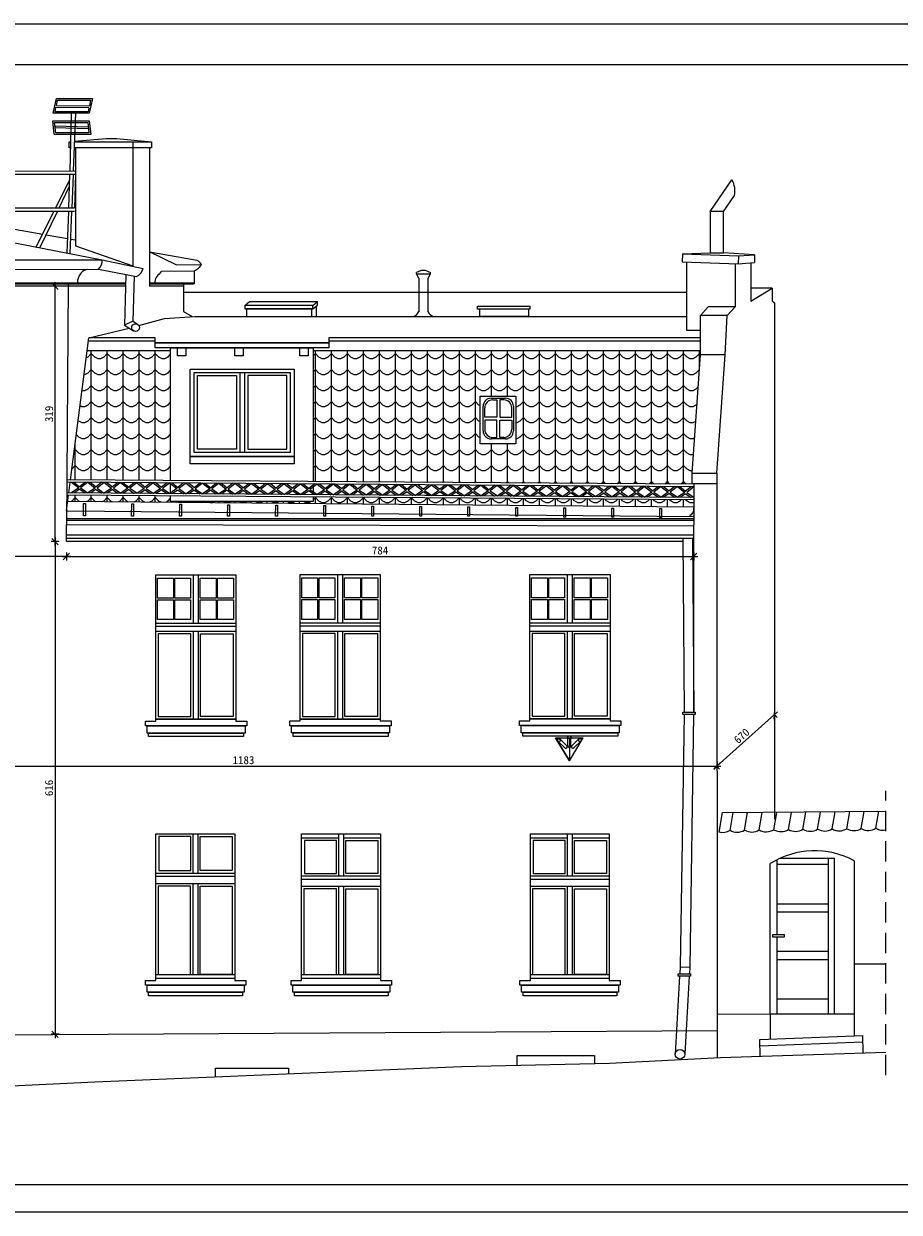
# Model space of a CAD drawing. Header units: centimetres. Extents: x 19919 to 52375, y -323506 to -159557.
# Tile 6 of 11: x 43393 to 44487, y -161042 to -159557. Entities that reach past the tile are written whole.
import ezdxf

# ---------------------------------------------------------------- set-up
doc = ezdxf.new("R2010")
doc.units = ezdxf.units.CM
doc.header["$PDMODE"] = 2
doc.linetypes.add('DASHEDX2', pattern=[38.1, 25.4, -12.7])
doc.layers.get('Defpoints').update_dxf_attribs({"lineweight": 9})
doc.layers.add('NIEWIDOCZNA', color=1, linetype='Continuous', lineweight=0, plot=False)
doc.styles.add('GENERATED_STYLE_1', font='msgothic.ttc')
doc.dimstyles.new('1 - 50   (cm)', dxfattribs={"dimscale": 5, "dimtxt": 2, "dimasz": 1.6, "dimexe": 1, "dimexo": 1, "dimgap": 0.5, "dimtad": 1, "dimdec": 0, "dimzin": 12, "dimdsep": 46, "dimtxsty": 'GENERATED_STYLE_1', "dimblk1": 'OBLIQUE', "dimblk2": 'OBLIQUE', "dimsah": 1, "dimcen": 0, "dimdle": 1, "dimclrd": 256, "dimclre": 256, "dimclrt": 4, "dimazin": 0, "dimtfac": 0.75, "dimtdec": 0, "dimtix": 1, "dimtmove": 1, "dimatfit": 3, "dimldrblk": 'OBLIQUE', "dimfxl": 0, "dimtvp": 0.75, "dimtolj": 1, "dimtzin": 0, "dimarcsym": 0})
pattern_1 = [(360, (204845.79, -163755.307), (20, 20), [4, -16]), (45, (204853.789, -163753.307), (4e-15, 20), [5.6568542, -22.627417]), (90, (204857.79, -163749.307), (-20, 20), [20]), (135, (204861.789, -163753.307), (-20, 2e-14), [5.6568542, -22.627417]), (26.565051, (204849.789, -163755.307), (20, 2e-08), [4.472, -40.2493595]), (333.434949, (204861.789, -163753.307), (20, -2e-08), [4.472, -40.2493595])]

# ---------------------------------------------------------------- blocks, each defined once
blk = doc.blocks.new('_OBLIQUE')
at = {"color": 0, "linetype": 'ByBlock'}
blk.add_line((-0.5, -0.5), (0.5, 0.5), dxfattribs=at)
blk = doc.blocks.new('*D15208')
at = {"lineweight": -2}
for p, q in [((43076.4, -160479.9), (43076.4, -160489.9)), ((44259.6, -160479.9), (44259.6, -160489.9)), ((43071.4, -160484.9), (44264.6, -160484.9))]:
    blk.add_line(p, q, dxfattribs=at)
at = {"layer": 'Defpoints', "color": 0}
for p in [(43076.4, -160455.9), (44259.6, -160464.1), (44259.6, -160484.9)]:
    blk.add_point(p, dxfattribs=at)
at = {"linetype": 'ByBlock', "lineweight": -2, "xscale": 8, "yscale": 8, "zscale": 8, "rotation": 180}
blk.add_blockref('_OBLIQUE', (43076.4, -160484.9), dxfattribs=at)
at = {"linetype": 'ByBlock', "lineweight": -2, "xscale": 8, "yscale": 8, "zscale": 8}
blk.add_blockref('_OBLIQUE', (44259.6, -160484.9), dxfattribs=at)
at = {"color": 4, "lineweight": 0, "insert": (43668, -160477.4), "char_height": 10, "attachment_point": 5, "style": 'GENERATED_STYLE_1'}
blk.add_mtext('\\A1;1183', dxfattribs=at)
blk = doc.blocks.new('*D15210')
at = {"lineweight": -2}
for p, q in [((43432.6, -160199.2), (43432.6, -160824.9)), ((43437.6, -160204.2), (43427.6, -160204.2)), ((43437.6, -160819.9), (43427.6, -160819.9))]:
    blk.add_line(p, q, dxfattribs=at)
at = {"layer": 'Defpoints', "color": 0}
for p in [(43446.7, -160204.2), (43432.6, -160819.9), (43446.9, -160819.9)]:
    blk.add_point(p, dxfattribs=at)
at = {"linetype": 'ByBlock', "lineweight": -2, "xscale": 8, "yscale": 8, "zscale": 8}
for p, rotation in [((43432.6, -160204.2), 90), ((43432.6, -160819.9), 270)]:
    blk.add_blockref('_OBLIQUE', p, dxfattribs=dict(at, rotation=rotation))
at = {"color": 4, "lineweight": 0, "insert": (43425.1, -160512.1), "char_height": 10, "attachment_point": 5, "rotation": 90, "style": 'GENERATED_STYLE_1'}
blk.add_mtext('\\A1;616', dxfattribs=at)
blk = doc.blocks.new('*D15212')
at = {"lineweight": -2}
for p, q in [((43437.6, -159885.3), (43427.6, -159885.3)), ((43432.6, -160209.2), (43432.6, -159880.3)), ((43437.6, -160204.2), (43427.6, -160204.2))]:
    blk.add_line(p, q, dxfattribs=at)
at = {"layer": 'Defpoints', "color": 0}
for p in [(43432.6, -159885.3), (43448.9, -159885.3), (43446.7, -160204.2)]:
    blk.add_point(p, dxfattribs=at)
at = {"linetype": 'ByBlock', "lineweight": -2, "xscale": 8, "yscale": 8, "zscale": 8}
for p, rotation in [((43432.6, -159885.3), 90), ((43432.6, -160204.2), 270)]:
    blk.add_blockref('_OBLIQUE', p, dxfattribs=dict(at, rotation=rotation))
at = {"color": 4, "lineweight": 0, "insert": (43425.1, -160044.7), "char_height": 10, "attachment_point": 5, "rotation": 90, "style": 'GENERATED_STYLE_1'}
blk.add_mtext('\\A1;319', dxfattribs=at)
blk = doc.blocks.new('*D15213')
at = {"lineweight": -2}
for p, q in [((43441.7, -160222.9), (44235.7, -160222.9)), ((43446.7, -160217.9), (43446.7, -160227.9)), ((44230.7, -160217.9), (44230.7, -160227.9))]:
    blk.add_line(p, q, dxfattribs=at)
at = {"layer": 'Defpoints', "color": 0}
for p in [(43446.7, -160204.2), (44230.7, -160204.2), (44230.7, -160222.9)]:
    blk.add_point(p, dxfattribs=at)
at = {"linetype": 'ByBlock', "lineweight": -2, "xscale": 8, "yscale": 8, "zscale": 8, "rotation": 180}
blk.add_blockref('_OBLIQUE', (43446.7, -160222.9), dxfattribs=at)
at = {"linetype": 'ByBlock', "lineweight": -2, "xscale": 8, "yscale": 8, "zscale": 8}
blk.add_blockref('_OBLIQUE', (44230.7, -160222.9), dxfattribs=at)
at = {"color": 4, "lineweight": 0, "insert": (43838.7, -160215.4), "char_height": 10, "attachment_point": 5, "style": 'GENERATED_STYLE_1'}
blk.add_mtext('\\A1;784', dxfattribs=at)
blk = doc.blocks.new('*D15214')
at = {"lineweight": -2}
for p, q in [((43451.7, -160222.9), (43071.4, -160222.9)), ((43076.4, -160222.9), (43076.4, -160227.9)), ((43446.7, -160222.9), (43446.7, -160227.9))]:
    blk.add_line(p, q, dxfattribs=at)
at = {"layer": 'Defpoints', "color": 0}
for p in [(43076.4, -160217.9), (43076.4, -160222.9), (43446.7, -160217.9)]:
    blk.add_point(p, dxfattribs=at)
at = {"linetype": 'ByBlock', "lineweight": -2, "xscale": 8, "yscale": 8, "zscale": 8, "rotation": 180}
blk.add_blockref('_OBLIQUE', (43076.4, -160222.9), dxfattribs=at)
at = {"linetype": 'ByBlock', "lineweight": -2, "xscale": 8, "yscale": 8, "zscale": 8}
blk.add_blockref('_OBLIQUE', (43446.7, -160222.9), dxfattribs=at)
at = {"color": 4, "lineweight": 0, "insert": (43261.6, -160215.4), "char_height": 10, "attachment_point": 5, "style": 'GENERATED_STYLE_1'}
blk.add_mtext('\\A1;370', dxfattribs=at)
blk = doc.blocks.new('*D15215')
at = {"lineweight": -2}
for p, q in [((44255.9, -160488.2), (44335.2, -160417.1)), ((44331.5, -160420.5), (44334.9, -160424.2)), ((44259.6, -160484.9), (44263, -160488.6))]:
    blk.add_line(p, q, dxfattribs=at)
at = {"layer": 'Defpoints', "color": 0}
for p in [(44331.5, -160420.4), (44331.5, -160420.5), (44259.6, -160484.9)]:
    blk.add_point(p, dxfattribs=at)
at = {"linetype": 'ByBlock', "lineweight": -2, "xscale": 8, "yscale": 8, "zscale": 8}
for p, rotation in [((44331.5, -160420.5), 41.87433000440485), ((44259.6, -160484.9), 221.8743300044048)]:
    blk.add_blockref('_OBLIQUE', p, dxfattribs=dict(at, rotation=rotation))
at = {"color": 4, "lineweight": 0, "insert": (44290.6, -160447.1), "char_height": 10, "attachment_point": 5, "rotation": 41.8743, "style": 'GENERATED_STYLE_1'}
blk.add_mtext('\\A1;670', dxfattribs=at)

msp = doc.modelspace()

# ---------------------------------------------------------------- hatches: boundary and pattern name
at = {"lineweight": 0}
h = msp.add_hatch(dxfattribs=at)
h.set_pattern_fill('scallop1', color=256, scale=20, angle=360, pattern_type=2)
h.set_pattern_definition(pattern_1)
h.paths.add_polyline_path([(44008.5, -160022.4), (44008.5, -160082.3), (43963.8, -160082.3), (43963.8, -160022.4)])
h.paths.add_polyline_path([(43755, -159966), (44239.2, -159966), (44239.2, -159971.1), (44228.5, -160118.7), (44228.5, -160131.9), (44228.6, -160132.6), (43755, -160129.2)])
h.paths.add_polyline_path([(43577, -160127.9), (43577, -159966), (43472.6, -159966), (43451.8, -160126.9)])
h.paths.add_polyline_path([(43577, -160127.9), (43577, -159966), (43472.6, -159966), (43451.8, -160126.9)])
h.paths.add_polyline_path([(43577, -160127.9), (43577, -159966), (43472.6, -159966), (43451.8, -160126.9)])
h = msp.add_hatch(dxfattribs=at)
h.set_pattern_fill('scallop1', color=256, scale=20, angle=360, pattern_type=2)
h.set_pattern_definition(pattern_1)
h.paths.add_polyline_path([(44230.7, -160152.1), (43755, -160148.6), (43755, -160154.3), (43577, -160154.3), (43577, -160147.3), (43449.3, -160146.4), (43448.3, -160153.7), (44230.7, -160160.7)])

# ---------------------------------------------------------------- linework, layer by layer
for p, q in [((43433.7, -159661.5), (43474.9, -159662)), ((43434.4, -159659.4), (43475.4, -159659.8)), ((43432.4, -159686.8), (43474, -159688.2)), ((43432.5, -159684.8), (43474.1, -159686.2)), ((43450.2, -159704.6), (43451.9, -159704.4)), ((43457, -159703.9), (43496.5, -159700.5)), ((43496.5, -159700.5), (43509.6, -159700.6)), ((43509.6, -159700.6), (43553, -159704.7)), ((43530.1, -159712.1), (43530.1, -159704.6)), ((43458.5, -159835.1), (43458.5, -159712.1)), ((43530, -159860.2), (43530.1, -159712.1)), ((43550.4, -159712.4), (43550.4, -159885.3)), ((43433.4, -159787.2), (43450.5, -159752.8)), ((44251, -159791.9), (44278.3, -159752.1)), ((43437.6, -159787.2), (43450.2, -159760.9)), ((44267.9, -159791.9), (44281.5, -159772)), ((43409.1, -159836.2), (43431.2, -159791.7)), ((43413.6, -159837.1), (43435.4, -159791.7)), ((43252.7, -159806.1), (43491.3, -159852)), ((43331.8, -159805.1), (43417.1, -159820.1)), ((43421.4, -159820.9), (43448, -159825.6)), ((43452.3, -159826.3), (43458, -159827.3)), ((43530, -159860.2), (43458.5, -159835.1)), ((43583.8, -159858.5), (43550.4, -159842)), ((43550.4, -159842), (43610.1, -159852.8)), ((44216.4, -159844.9), (44216.1, -159854.8)), ((44216.4, -159844.9), (44251, -159843.5)), ((44216.4, -159844.9), (44286.4, -159847.3)), ((44306.5, -159845.8), (44267.9, -159843.5)), ((42913.2, -159852), (43491.3, -159852)), ((43491.3, -159852), (43542.7, -159862.9)), ((43583.8, -159858.5), (43615.6, -159858)), ((44216.1, -159854.8), (44286.1, -159857.2)), ((44222.1, -159940.4), (44222.1, -159855)), ((44282.2, -159857), (44282.2, -159911.1)), ((44286.4, -159847.3), (44286.1, -159857.2)), ((44286.1, -159857.2), (44306.7, -159855.6)), ((44286.4, -159847.3), (44306.5, -159845.8)), ((44301.9, -159856), (44301.9, -159903.8)), ((44306.5, -159845.8), (44306.7, -159855.6)), ((42918.6, -159865.6), (43486.7, -159864)), ((43486.7, -159864), (43534.4, -159873.1)), ((43521.1, -159870.6), (43519.2, -159933.8)), ((43531.6, -159872.6), (43529.6, -159928.8)), ((43564.1, -159868.8), (43565.7, -159866.9)), ((43606.6, -159866.2), (43565.7, -159866.9)), ((43606.6, -159881.7), (43606.6, -159866.1)), ((43891.1, -159865.2), (43884.4, -159867.9)), ((43884.4, -159869.8), (43884.4, -159867.9)), ((43884.4, -159869.8), (43901.9, -159869.8)), ((43887.1, -159875.3), (43884.4, -159869.8)), ((43891.1, -159865.2), (43895.2, -159865.2)), ((43895.2, -159865.2), (43901.9, -159867.9)), ((43898.6, -159875.3), (43901.9, -159869.8)), ((43901.9, -159869.8), (43901.9, -159867.9)), ((42940.8, -159881.1), (43502.6, -159881.1)), ((43520.7, -159882.7), (42951.6, -159882.7)), ((43520.6, -159885.3), (42955.9, -159885.3)), ((43448.9, -159882.7), (43446.7, -160183.3)), ((43457.7, -159882.7), (43457.7, -159881.1)), ((43457.7, -159881.1), (43461.2, -159881.1)), ((43461.2, -159881.1), (43461.2, -159876.7)), ((43461.2, -159881.1), (43461.2, -159876.7)), ((43502.6, -159881.1), (43520.8, -159881.1)), ((43550.4, -159881.1), (43606.6, -159881.1)), ((43603.7, -159882.7), (43550.4, -159882.7)), ((43593, -159885.3), (43550.4, -159885.3)), ((43593, -159882.7), (43593, -159916.8)), ((43603.7, -159882.7), (43606.6, -159881.7)), ((44301.9, -159903.8), (44328.5, -159887.7)), ((44328.5, -159887.7), (44301.9, -159887.7)), ((44328.5, -159887.7), (44328.5, -159903.6)), ((44222.1, -159893), (43593, -159893)), ((43669.7, -159909.1), (43675.7, -159904.3)), ((43675.7, -159904.3), (43760.5, -159904.3)), ((43754.6, -159909.1), (43760.5, -159904.3)), ((43760.5, -159908.8), (43760.5, -159904.3)), ((44328.5, -159903.6), (44331.5, -159906)), ((43593, -159916.8), (43603.7, -159922.9)), ((43754.6, -159909.1), (43669.7, -159909.1)), ((43669.7, -159909.1), (43669.7, -159913.6)), ((43669.7, -159913.6), (43754.6, -159913.6)), ((43753.6, -159913.6), (43671.9, -159913.6)), ((43671.9, -159913.6), (43671.9, -159922.9)), ((43753.6, -159922.9), (43753.6, -159913.6)), ((43754.6, -159913.6), (43760.5, -159908.8)), ((43754.6, -159913.6), (43754.6, -159909.1)), ((43759.4, -159922.9), (43759.4, -159909.7)), ((44239.2, -159921.7), (44248.6, -159911)), ((44282.2, -159911.1), (44248.6, -159911)), ((44272.4, -159921.7), (44282.2, -159911.1)), ((44331.5, -159906), (44331.5, -160551.2)), ((43529.6, -159928.8), (43519.2, -159933.8)), ((43519.2, -159933.8), (43530.6, -159940.9)), ((43529.6, -159928.8), (43535.4, -159932.6)), ((43537.1, -159934.2), (43569.3, -159925.3)), ((43569.3, -159925.3), (43607.4, -159922.9)), ((43607.4, -159922.9), (44222.1, -159922.9)), ((43671.9, -159922.9), (43753.6, -159922.9)), ((44272.4, -159921.7), (44239.2, -159921.7)), ((44239.2, -159971.1), (44239.2, -159921.7)), ((44269.9, -159971.1), (44272.4, -159921.7)), ((43474.8, -159949.7), (43525.1, -159937.5)), ((44239.2, -159940.4), (44222.1, -159940.4)), ((43451.8, -160126.9), (43474.8, -159949.7)), ((43557.6, -159953.7), (43474.2, -159953.7)), ((43557.6, -159949.7), (43474.8, -159949.7)), ((43557.6, -159962.1), (43557.6, -159949.7)), ((43774.8, -159955.8), (43557.6, -159955.8)), ((43557.6, -159955.8), (43774.8, -159955.8)), ((43774.8, -159962.1), (43557.6, -159962.1)), ((44239.2, -159949.7), (43774.8, -159949.7)), ((43774.8, -159949.7), (43774.8, -159962.1)), ((44239.2, -159953.7), (43774.8, -159953.7)), ((43577, -159966), (43472.6, -159966)), ((44239.2, -159966), (43755, -159966)), ((44228.5, -160118.7), (44239.2, -159971.1)), ((44269.9, -159971.1), (44239.2, -159971.1)), ((44259.6, -160118.7), (44269.9, -159971.1)), ((43663.3, -159992.8), (43663.3, -160092.8)), ((43669.3, -159992.8), (43669.3, -160092.8)), ((43967.4, -160066), (43967.4, -160035.2)), ((43969.4, -160048.6), (43969.4, -160037.2)), ((43977.4, -160025.2), (43995.3, -160025.2)), ((43979.4, -160027.2), (43984.4, -160027.2)), ((43984.4, -160027.2), (43984.4, -160048.6)), ((43993.3, -160027.2), (43988.4, -160027.2)), ((43988.4, -160027.2), (43988.4, -160048.6)), ((44003.3, -160048.6), (44003.3, -160037.2)), ((44005.3, -160035.2), (44005.3, -160066)), ((43984.4, -160048.6), (43969.4, -160048.6)), ((43984.4, -160052.6), (43969.4, -160052.6)), ((43969.4, -160052.6), (43969.4, -160064)), ((43984.4, -160074), (43984.4, -160052.6)), ((43988.4, -160048.6), (44003.3, -160048.6)), ((43988.4, -160074), (43988.4, -160052.6)), ((43988.4, -160052.6), (44003.3, -160052.6)), ((44003.3, -160052.6), (44003.3, -160064)), ((43995.3, -160076), (43977.4, -160076)), ((43979.4, -160074), (43984.4, -160074)), ((43993.3, -160074), (43988.4, -160074)), ((44230.7, -160132.7), (43447.1, -160126.9)), ((44230.7, -160135.7), (43447, -160129.9)), ((43449.7, -160143.3), (43451.4, -160129.9)), ((43453, -160130.1), (43462.1, -160137.2)), ((43462.1, -160137.2), (43453.2, -160143.3)), ((43456, -160129.9), (43463.3, -160135.7)), ((43463.2, -160138.9), (43456.7, -160143.4)), ((43470.4, -160130), (43463.3, -160135.7)), ((43463.4, -160138.9), (43470.1, -160143.5)), ((43473.4, -160130.2), (43464.5, -160137.2)), ((43464.5, -160137.2), (43473.6, -160143.5)), ((43473.4, -160130.2), (43482.6, -160137.4)), ((43482.6, -160137.4), (43473.7, -160143.5)), ((43476.5, -160130.1), (43483.8, -160135.8)), ((43483.7, -160139), (43477.2, -160143.5)), ((43490.9, -160130.2), (43483.8, -160135.8)), ((43483.9, -160139), (43490.6, -160143.7)), ((43493.9, -160130.4), (43485, -160137.4)), ((43485, -160137.4), (43494.1, -160143.6)), ((43493.7, -160130.2), (43503, -160137.5)), ((43503, -160137.5), (43493.9, -160143.8)), ((43497, -160130.2), (43504.3, -160136)), ((43504.2, -160139.2), (43497.4, -160143.8)), ((43511.4, -160130.3), (43504.3, -160136)), ((43504.4, -160139.2), (43511.1, -160143.8)), ((43514.4, -160130.5), (43505.5, -160137.5)), ((43505.5, -160137.5), (43514.6, -160143.8)), ((43514.4, -160130.5), (43523.5, -160137.7)), ((43523.5, -160137.7), (43514.6, -160143.8)), ((43517.4, -160130.4), (43524.7, -160136.1)), ((43524.6, -160139.3), (43518.1, -160143.8)), ((43531.9, -160130.5), (43524.7, -160136.1)), ((43524.8, -160139.3), (43531.6, -160144)), ((43534.9, -160130.7), (43526, -160137.7)), ((43526, -160137.7), (43535.1, -160143.9)), ((43534.8, -160130.7), (43543.9, -160137.8)), ((43543.9, -160137.8), (43535.1, -160143.9)), ((43537.9, -160130.5), (43545.2, -160136.3)), ((43545.1, -160139.5), (43538.5, -160144)), ((43552.3, -160130.6), (43545.2, -160136.3)), ((43545.3, -160139.5), (43552, -160144.1)), ((43555.3, -160130.8), (43546.4, -160137.8)), ((43546.4, -160137.8), (43555.5, -160144.1)), ((43555.3, -160130.8), (43564.4, -160138)), ((43564.4, -160138), (43555.5, -160144.1)), ((43558.4, -160130.7), (43565.6, -160136.4)), ((43565.5, -160139.6), (43559, -160144.1)), ((43572.8, -160130.8), (43565.6, -160136.4)), ((43565.7, -160139.6), (43572.5, -160144.3)), ((43575.8, -160131), (43566.9, -160138)), ((43566.9, -160138), (43576, -160144.2)), ((43575.6, -160130.8), (43584.9, -160138.1)), ((43584.9, -160138.1), (43576, -160144.2)), ((43578.8, -160130.8), (43586.1, -160136.6)), ((43586, -160139.8), (43579.5, -160144.3)), ((43593.2, -160130.9), (43586.1, -160136.6)), ((43586.2, -160139.8), (43593, -160144.4)), ((43596.3, -160131.1), (43587.3, -160138.1)), ((43587.3, -160138.1), (43596.5, -160144.4)), ((43596.2, -160131.1), (43605.3, -160138.3)), ((43605.3, -160138.3), (43596.5, -160144.4)), ((43599.3, -160131), (43606.6, -160136.7)), ((43606.5, -160139.9), (43599.9, -160144.4)), ((43613.7, -160131.1), (43606.6, -160136.7)), ((43606.7, -160139.9), (43613.4, -160144.6)), ((43616.7, -160131.3), (43607.8, -160138.3)), ((43607.8, -160138.3), (43616.9, -160144.5)), ((43616.7, -160131.3), (43625.8, -160138.4)), ((43625.8, -160138.4), (43616.9, -160144.5)), ((43619.8, -160131.1), (43627, -160136.9)), ((43626.9, -160140.1), (43620.4, -160144.6)), ((43634.2, -160131.2), (43627, -160136.9)), ((43627.1, -160140.1), (43633.9, -160144.7)), ((43637.2, -160131.4), (43628.3, -160138.4)), ((43628.3, -160138.4), (43637.4, -160144.7)), ((43637.2, -160131.4), (43646.3, -160138.6)), ((43646.3, -160138.6), (43637.4, -160144.7)), ((43640.2, -160131.3), (43647.5, -160137)), ((43647.4, -160140.2), (43640.9, -160144.7)), ((43654.6, -160131.4), (43647.5, -160137)), ((43647.6, -160140.2), (43654.4, -160144.9)), ((43657.7, -160131.6), (43648.7, -160138.6)), ((43648.7, -160138.6), (43657.8, -160144.8)), ((43657.4, -160131.4), (43666.7, -160138.7)), ((43666.7, -160138.7), (43657.6, -160145)), ((43660.7, -160131.4), (43668, -160137.2)), ((43667.9, -160140.4), (43661.1, -160145)), ((43675.1, -160131.5), (43668, -160137.2)), ((43668.1, -160140.4), (43674.8, -160145)), ((43678.1, -160131.7), (43669.2, -160138.7)), ((43669.2, -160138.7), (43678.3, -160145)), ((43678.1, -160131.7), (43687.2, -160138.9)), ((43687.2, -160138.9), (43678.3, -160145)), ((43681.2, -160131.6), (43688.4, -160137.3)), ((43688.3, -160140.5), (43681.8, -160145)), ((43695.6, -160131.7), (43688.4, -160137.3)), ((43688.5, -160140.5), (43695.3, -160145.2)), ((43698.6, -160131.9), (43689.7, -160138.9)), ((43689.7, -160138.9), (43698.8, -160145.1)), ((43698.6, -160131.9), (43707.7, -160139)), ((43707.7, -160139), (43698.8, -160145.1)), ((43701.6, -160131.7), (43708.9, -160137.5)), ((43708.8, -160140.7), (43702.3, -160145.2)), ((43716, -160131.8), (43708.9, -160137.5)), ((43709, -160140.7), (43715.7, -160145.3)), ((43719, -160132), (43710.1, -160139)), ((43710.1, -160139), (43719.2, -160145.3)), ((43719, -160132), (43728.1, -160139.2)), ((43728.1, -160139.2), (43719.2, -160145.3)), ((43722.1, -160131.9), (43729.4, -160137.6)), ((43729.3, -160140.8), (43722.7, -160145.3)), ((43736.5, -160132), (43729.4, -160137.6)), ((43729.5, -160140.8), (43736.2, -160145.5)), ((43739.5, -160132.2), (43730.6, -160139.2)), ((43730.6, -160139.2), (43739.7, -160145.4)), ((43739.3, -160132), (43748.6, -160139.3)), ((43748.6, -160139.3), (43739.5, -160145.6)), ((43742.6, -160132), (43749.8, -160137.8)), ((43749.7, -160141), (43743, -160145.6)), ((43757, -160132.1), (43749.8, -160137.8)), ((43749.9, -160141), (43756.7, -160145.6)), ((43760, -160132.3), (43751.1, -160139.3)), ((43751.1, -160139.3), (43760.2, -160145.6)), ((43759.9, -160132.3), (43769.1, -160139.5)), ((43769.1, -160139.5), (43760.2, -160145.6)), ((43763, -160132.2), (43770.3, -160137.9)), ((43770.2, -160141.1), (43763.7, -160145.6)), ((43777.4, -160132.3), (43770.3, -160137.9)), ((43770.4, -160141.1), (43777.1, -160145.8)), ((43780.4, -160132.5), (43771.5, -160139.5)), ((43771.5, -160139.5), (43780.6, -160145.7)), ((43780.4, -160132.5), (43789.5, -160139.6)), ((43789.5, -160139.6), (43780.6, -160145.7)), ((43783.5, -160132.3), (43790.8, -160138.1)), ((43790.7, -160141.3), (43784.1, -160145.8)), ((43797.9, -160132.4), (43790.8, -160138.1)), ((43790.9, -160141.3), (43797.6, -160145.9)), ((43800.9, -160132.6), (43792, -160139.6)), ((43792, -160139.6), (43801.1, -160145.9)), ((43800.9, -160132.6), (43810, -160139.8)), ((43810, -160139.8), (43801.1, -160145.9)), ((43803.9, -160132.5), (43811.2, -160138.2)), ((43811.1, -160141.4), (43804.6, -160145.9)), ((43818.4, -160132.6), (43811.2, -160138.2)), ((43811.3, -160141.4), (43818.1, -160146.1)), ((43821.4, -160132.8), (43812.5, -160139.8)), ((43812.5, -160139.8), (43821.6, -160146)), ((43821.1, -160132.6), (43830.4, -160139.9)), ((43830.4, -160139.9), (43821.3, -160146.2)), ((43824.4, -160132.6), (43831.7, -160138.4)), ((43831.6, -160141.6), (43824.8, -160146.2)), ((43838.8, -160132.7), (43831.7, -160138.4)), ((43831.8, -160141.6), (43838.5, -160146.2)), ((43841.8, -160132.9), (43832.9, -160139.9)), ((43832.9, -160139.9), (43842, -160146.2)), ((43841.8, -160132.9), (43850.9, -160140.1)), ((43850.9, -160140.1), (43842, -160146.2)), ((43844.9, -160132.8), (43852.1, -160138.5)), ((43852, -160141.7), (43845.5, -160146.2)), ((43859.3, -160132.9), (43852.1, -160138.5)), ((43852.2, -160141.7), (43859, -160146.4)), ((43862.3, -160133.1), (43853.4, -160140.1)), ((43853.4, -160140.1), (43862.5, -160146.3)), ((43862.3, -160133.1), (43871.4, -160140.2)), ((43871.4, -160140.2), (43862.5, -160146.3)), ((43865.3, -160132.9), (43872.6, -160138.7)), ((43872.5, -160141.9), (43866, -160146.4)), ((43879.8, -160133), (43872.6, -160138.7)), ((43872.7, -160141.9), (43879.5, -160146.5)), ((43882.8, -160133.2), (43873.8, -160140.2)), ((43873.8, -160140.2), (43883, -160146.5)), ((43882.7, -160133.2), (43891.8, -160140.4)), ((43891.8, -160140.4), (43883, -160146.5)), ((43885.8, -160133.1), (43893.1, -160138.8)), ((43893, -160142), (43886.4, -160146.5)), ((43900.2, -160133.2), (43893.1, -160138.8)), ((43893.2, -160142), (43899.9, -160146.7)), ((43903.2, -160133.4), (43894.3, -160140.4)), ((43894.3, -160140.4), (43903.4, -160146.6)), ((43903, -160133.2), (43912.3, -160140.5)), ((43912.3, -160140.5), (43903.2, -160146.8)), ((43906.3, -160133.2), (43913.5, -160138.9)), ((43913.4, -160142.2), (43906.7, -160146.8)), ((43920.7, -160133.3), (43913.5, -160138.9)), ((43913.6, -160142.2), (43920.4, -160146.8)), ((43923.7, -160133.5), (43914.8, -160140.5)), ((43914.8, -160140.5), (43923.9, -160146.8)), ((43923.7, -160133.5), (43932.8, -160140.7)), ((43932.8, -160140.7), (43923.9, -160146.8)), ((43926.7, -160133.4), (43934, -160139.1)), ((43933.9, -160142.3), (43927.4, -160146.8)), ((43941.1, -160133.5), (43934, -160139.1)), ((43934.1, -160142.3), (43940.9, -160147)), ((43944.2, -160133.7), (43935.2, -160140.7)), ((43935.2, -160140.7), (43944.3, -160146.9)), ((43944.1, -160133.7), (43953.2, -160140.8)), ((43953.2, -160140.8), (43944.3, -160146.9)), ((43947.2, -160133.5), (43954.5, -160139.2)), ((43961.6, -160133.6), (43954.5, -160139.2)), ((43964.6, -160133.8), (43955.7, -160140.8)), ((43955.7, -160140.8), (43964.8, -160147.1)), ((43964.6, -160133.8), (43973.7, -160141)), ((43973.7, -160141), (43964.8, -160147.1)), ((43967.7, -160133.7), (43974.9, -160139.4)), ((43982.1, -160133.8), (43974.9, -160139.4)), ((43985.1, -160134), (43976.2, -160141)), ((43976.2, -160141), (43985.3, -160147.2)), ((43984.9, -160133.8), (43994.2, -160141.1)), ((43994.2, -160141.1), (43985.1, -160147.4)), ((43988.1, -160133.8), (43995.4, -160139.5)), ((44002.5, -160133.9), (43995.4, -160139.5)), ((44005.5, -160134.1), (43996.6, -160141.1)), ((43996.6, -160141.1), (44005.7, -160147.4)), ((44005.5, -160134.1), (44014.6, -160141.3)), ((44014.6, -160141.3), (44005.7, -160147.4)), ((44008.6, -160134), (44015.9, -160139.7)), ((44023, -160134.1), (44015.9, -160139.7)), ((44026, -160134.3), (44017.1, -160141.3)), ((44017.1, -160141.3), (44026.2, -160147.5)), ((44026, -160134.3), (44035.1, -160141.4)), ((44035.1, -160141.4), (44026.2, -160147.5)), ((44029.1, -160134.1), (44036.3, -160139.8)), ((44043.5, -160134.2), (44036.3, -160139.8)), ((44046.5, -160134.4), (44037.6, -160141.4)), ((44037.6, -160141.4), (44046.7, -160147.7)), ((44046.5, -160134.4), (44055.6, -160141.6)), ((44055.6, -160141.6), (44046.7, -160147.7)), ((44049.5, -160134.3), (44056.8, -160140)), ((44063.9, -160134.4), (44056.8, -160140)), ((44066.9, -160134.6), (44058, -160141.6)), ((44058, -160141.6), (44067.1, -160147.8)), ((44066.9, -160134.6), (44076, -160141.7)), ((44076, -160141.7), (44067.1, -160147.8)), ((44070, -160134.4), (44077.3, -160140.1)), ((44084.4, -160134.5), (44077.3, -160140.1)), ((44087.4, -160134.7), (44078.5, -160141.7)), ((44078.5, -160141.7), (44087.6, -160148)), ((44087.4, -160134.7), (44096.5, -160141.9)), ((44096.5, -160141.9), (44087.6, -160148)), ((44090.5, -160134.6), (44097.7, -160140.3)), ((44104.9, -160134.7), (44097.7, -160140.3)), ((44107.9, -160134.9), (44099, -160141.9)), ((44099, -160141.9), (44108.1, -160148.1)), ((44107.8, -160134.9), (44117, -160142)), ((44117, -160142), (44108.1, -160148.1)), ((44110.9, -160134.7), (44118.2, -160140.4)), ((44125.3, -160134.8), (44118.2, -160140.4)), ((44128.5, -160134.9), (44119.4, -160142)), ((44119.4, -160142), (44128.5, -160148.3)), ((44128.1, -160134.9), (44137.4, -160142.2)), ((44137.4, -160142.2), (44128.5, -160148.3)), ((44131.4, -160134.9), (44138.7, -160140.6)), ((44145.6, -160135.1), (44138.7, -160140.6)), ((44148.8, -160135.2), (44139.9, -160142.2)), ((44139.9, -160142.2), (44149, -160148.4)), ((44148.8, -160135.2), (44157.9, -160142.3)), ((44157.9, -160142.3), (44149, -160148.4)), ((44152, -160135.2), (44159.1, -160140.7)), ((44166.1, -160135.3), (44159.1, -160140.7)), ((44169.3, -160135.3), (44160.4, -160142.3)), ((44160.4, -160142.3), (44169.5, -160148.6)), ((44169.2, -160135.3), (44178.3, -160142.5)), ((44172.5, -160135.3), (44179.6, -160140.9)), ((44186.5, -160135.4), (44179.6, -160140.9)), ((44189.7, -160135.5), (44180.8, -160142.5)), ((44189.7, -160135.5), (44198.8, -160142.6)), ((44193, -160135.5), (44200, -160141)), ((44207, -160135.6), (44200, -160141)), ((44210.2, -160135.6), (44201.3, -160142.6)), ((44210.2, -160135.6), (44219.3, -160142.8)), ((44213.4, -160135.6), (44220.5, -160141.2)), ((44227.5, -160135.7), (44220.5, -160141.2)), ((44230.7, -160135.8), (44221.8, -160142.8)), ((44259.6, -160131.9), (44230.7, -160131.9)), ((44230.7, -160131.9), (44230.7, -160183.3)), ((44259.6, -160131.9), (44259.7, -160849)), ((43446.8, -160165.6), (43449.3, -160146.4)), ((44230.7, -160149), (43446.9, -160143.3)), ((44230.7, -160152.1), (43446.9, -160146.3)), ((43448.3, -160153.7), (44230.7, -160160.7)), ((43954.4, -160142.5), (43947.8, -160147)), ((43954.6, -160142.5), (43961.3, -160147.1)), ((43974.8, -160142.6), (43968.3, -160147.1)), ((43975, -160142.6), (43981.8, -160147.3)), ((43995.3, -160142.8), (43988.5, -160147.4)), ((43995.5, -160142.8), (44002.3, -160147.4)), ((44015.8, -160142.9), (44009.2, -160147.4)), ((44016, -160142.9), (44022.7, -160147.6)), ((44036.2, -160143.1), (44029.7, -160147.6)), ((44036.4, -160143.1), (44043.2, -160147.7)), ((44056.7, -160143.2), (44050.2, -160147.7)), ((44056.9, -160143.2), (44063.6, -160147.9)), ((44077.2, -160143.4), (44070.6, -160147.9)), ((44077.4, -160143.4), (44084.1, -160148)), ((44097.6, -160143.5), (44091.1, -160148)), ((44097.8, -160143.5), (44104.6, -160148.2)), ((44118.1, -160143.7), (44111.6, -160148.2)), ((44118.3, -160143.7), (44125, -160148.3)), ((44138.6, -160143.8), (44132, -160148.3)), ((44138.8, -160143.8), (44145.5, -160148.5)), ((44159, -160144), (44152.5, -160148.5)), ((44159.2, -160144), (44166, -160148.6)), ((44178.3, -160142.5), (44169.5, -160148.6)), ((44179.5, -160144.1), (44172.9, -160148.6)), ((44179.7, -160144.1), (44186.4, -160148.8)), ((44180.8, -160142.5), (44189.9, -160148.7)), ((44198.8, -160142.6), (44189.9, -160148.7)), ((44199.9, -160144.3), (44193.4, -160148.8)), ((44200.1, -160144.3), (44206.9, -160148.9)), ((44201.3, -160142.6), (44210.4, -160148.9)), ((44219.3, -160142.8), (44210.4, -160148.9)), ((44220.4, -160144.4), (44213.9, -160148.9)), ((44220.6, -160144.4), (44227.4, -160149.1)), ((44221.8, -160142.8), (44230.7, -160148.9)), ((43448.2, -160165.7), (44230.6, -160172.7)), ((44230.7, -160184.9), (43446.7, -160183.3)), ((43446.7, -160204.2), (43446.7, -160183.3)), ((44230.7, -160175.7), (43447, -160175.7)), ((44230.7, -160177.7), (43447, -160177.7)), ((44230.7, -160417.4), (44230.7, -160183.3)), ((44230.7, -160196.2), (43446.7, -160196.2)), ((44230.7, -160200.2), (43446.7, -160200.2)), ((44217, -160200.2), (44218.7, -160417.4)), ((44229, -160200.2), (44230.7, -160417.4)), ((44217.1, -160204.2), (43446.7, -160204.2)), ((44230.7, -160204.2), (44229.1, -160204.2)), ((43605.1, -160245.9), (43605.1, -160306)), ((43611.4, -160245.9), (43611.4, -160306)), ((43785.4, -160245.6), (43785.4, -160305.7)), ((43791.7, -160245.6), (43791.7, -160305.7)), ((44072.4, -160245.5), (44072.4, -160305.6)), ((44078.8, -160245.5), (44078.8, -160305.6)), ((43738.9, -160305.7), (43838.9, -160305.7)), ((44026, -160305.6), (44126, -160305.6)), ((43558.6, -160306), (43658.6, -160306)), ((43558.6, -160309.8), (43658.6, -160309.8)), ((43558.6, -160316.3), (43658.6, -160316.3)), ((43605.1, -160316.3), (43605.1, -160426.3)), ((43611.4, -160316.3), (43611.4, -160426.3)), ((43738.9, -160309.5), (43838.9, -160309.5)), ((43738.9, -160316), (43838.9, -160316)), ((43785.4, -160316), (43785.4, -160426)), ((43791.7, -160316), (43791.7, -160426)), ((44026, -160309.4), (44126, -160309.4)), ((44026, -160316), (44126, -160316)), ((44072.4, -160316), (44072.4, -160425.9)), ((44078.8, -160316), (44078.8, -160425.9)), ((44218.5, -160420.2), (44213.7, -160735.8)), ((44230.5, -160420.2), (44225.8, -160735.9)), ((44057.9, -160449.6), (44092.6, -160449.6)), ((44075.2, -160478.2), (44057.9, -160449.6)), ((44057.9, -160449.6), (44075.2, -160478.2)), ((44069.1, -160461.4), (44060.8, -160453.7)), ((44071.8, -160458.9), (44063.4, -160450.9)), ((44073.4, -160458.9), (44073.2, -160448.7)), ((44075.2, -160449.6), (44075.2, -160478.2)), ((44075.2, -160478.2), (44092.6, -160449.6)), ((44077, -160459.1), (44077.1, -160448.7)), ((44078.6, -160458.9), (44087, -160450.9)), ((44081.3, -160461.4), (44089.7, -160453.7)), ((44262.2, -160567.2), (44266.4, -160542.8)), ((44266.4, -160542.8), (44470.6, -160541)), ((44276, -160565.1), (44279.9, -160542.8)), ((44294.2, -160564.8), (44298, -160542.8)), ((44312.4, -160564.6), (44316.2, -160542.8)), ((44330.7, -160564.3), (44334.4, -160542.8)), ((44348.9, -160564), (44352.6, -160542.8)), ((44367.1, -160563.8), (44370.8, -160542.5)), ((44385.4, -160563.5), (44389, -160542.2)), ((44403.6, -160563.3), (44407.3, -160542)), ((44421.8, -160563), (44425.5, -160541.7)), ((44440, -160562.8), (44443.7, -160541.5)), ((44458.3, -160562.5), (44462, -160541.2)), ((43604.7, -160569.6), (43604.7, -160618.4)), ((43611, -160569.6), (43611, -160618.4)), ((43786.8, -160569.6), (43786.8, -160622.1)), ((43793.1, -160569.6), (43793.1, -160622.1)), ((44072.5, -160569.6), (44072.5, -160622.1)), ((44078.9, -160569.6), (44078.9, -160622.1)), ((43740.7, -160574.4), (43786.8, -160574.4)), ((43793.1, -160574.4), (43839.3, -160574.4)), ((44026.5, -160574.4), (44072.5, -160574.4)), ((44078.9, -160574.4), (44125.1, -160574.4)), ((44334.9, -160695.4), (44334.9, -160601.7)), ((44338.7, -160599.8), (44406.3, -160599.8)), ((44398.6, -160599.8), (44398.6, -160794.7)), ((44406.3, -160599.8), (44406.3, -160794.7)), ((44326.3, -160794.7), (44326.3, -160606.5)), ((44431.3, -160603.1), (44431.3, -160822.1)), ((43558.6, -160618.4), (43657.3, -160618.4)), ((43558.6, -160622.2), (43657.3, -160622.2)), ((43558.6, -160631.4), (43657.3, -160631.4)), ((43604.7, -160631.4), (43604.7, -160745)), ((43611, -160631.4), (43611, -160745)), ((43740.7, -160622.1), (43839.3, -160622.1)), ((43740.7, -160625.9), (43839.3, -160625.9)), ((44026.5, -160622.1), (44125.1, -160622.1)), ((44026.5, -160625.9), (44125.1, -160625.9)), ((43740.7, -160634.9), (43839.3, -160634.9)), ((43786.8, -160634.9), (43786.8, -160745)), ((43793.1, -160634.9), (43793.1, -160745)), ((44026.5, -160634.9), (44125.1, -160634.9)), ((44072.5, -160634.9), (44072.5, -160745)), ((44078.9, -160634.9), (44078.9, -160745)), ((44334.9, -160667), (44398.6, -160667)), ((44334.9, -160794.7), (44334.9, -160698.4)), ((44398.6, -160716.6), (44334.9, -160716.6)), ((44213.7, -160735.8), (44213.2, -160744.5)), ((44213.7, -160735.8), (44225.7, -160735.9)), ((44225.8, -160735.9), (44225.2, -160744.5)), ((44431.3, -160731.7), (44470.6, -160731.7)), ((44213, -160747.3), (44207.5, -160844.6)), ((44225, -160747.3), (44219.5, -160844.8)), ((44326.3, -160794.7), (44259.7, -160795.1)), ((44431.3, -160794.7), (44326.3, -160794.7)), ((44326.3, -160794.7), (44326.3, -160825.6)), ((43076.5, -160822.1), (44259.7, -160815)), ((44313.2, -160826.5), (44441.9, -160821.6)), ((44442.5, -160843), (44441.9, -160821.6)), ((44313.8, -160847.1), (44313.2, -160826.5)), ((44313.4, -160834.3), (44442.1, -160829.4)), ((44125.5, -160856), (44263.9, -160848.7)), ((44263.9, -160848.7), (44470.8, -160842.1)), ((43482.2, -160879.5), (43940.6, -160860.1)), ((43940.6, -160860.1), (44125.5, -160856)), ((43076.4, -160898.6), (43482.2, -160879.5))]:
    msp.add_line(p, q, dxfattribs=at)
at = {"linetype": 'DASHEDX2', "lineweight": 0}
msp.add_line((44470.6, -160870.8), (44470.6, -160515.7), dxfattribs=at)
at = {"color": 1}
msp.add_lwpolyline([(42869.8, -159608), (45250.1, -159608), (45250.1, -161008), (42869.8, -161008)], close=True, dxfattribs=at)
at = {"lineweight": 0}
for points in [[(43434.4, -159650.7), (43479.4, -159650.7), (43475.1, -159669), (43430.1, -159669)], [(43429.8, -159678.4), (43475.3, -159678.4), (43477.1, -159695.6), (43431.6, -159695.6)], [(43432, -159680.4), (43473.5, -159680.4), (43474.9, -159693.6), (43433.4, -159693.6)], [(44251, -159843.5), (44267.9, -159843.5), (44267.9, -159791.9), (44251, -159791.9)], [(43960.4, -159909.9), (44025.7, -159909.9), (44025.7, -159914), (43960.4, -159914)], [(43585.6, -159962.1), (43596.1, -159962.1), (43596.1, -159972), (43585.6, -159972)], [(43657.2, -159962.1), (43667.6, -159962.1), (43667.6, -159972), (43657.2, -159972)], [(43738.5, -159962.1), (43749, -159962.1), (43749, -159972), (43738.5, -159972)], [(43601.4, -159988.6), (43731.3, -159988.6), (43731.3, -160097.8), (43601.4, -160097.8)], [(43606.4, -159992.8), (43726.3, -159992.8), (43726.3, -160092.8), (43606.4, -160092.8)], [(43606.4, -159992.8), (43663.3, -159992.8), (43663.3, -160092.8), (43606.4, -160092.8)], [(43610.4, -159996.8), (43659.3, -159996.8), (43659.3, -160088.8), (43610.4, -160088.8)], [(43722.3, -159996.8), (43673.3, -159996.8), (43673.3, -160088.8), (43722.3, -160088.8)], [(43963.8, -160022.4), (44008.5, -160022.4), (44008.5, -160082.3), (43963.8, -160082.3)], [(43601.4, -160097.8), (43731.3, -160097.8), (43731.3, -160107.1), (43601.4, -160107.1)], [(44228.5, -160118.7), (44259.6, -160118.7), (44259.6, -160131.9), (44228.5, -160131.9)], [(43468.3, -160156.6), (43470.5, -160156.6), (43470.4, -160172), (43468.3, -160172)], [(43528.3, -160157.2), (43530.5, -160157.2), (43530.4, -160172.4), (43528.2, -160172.4)], [(43588.3, -160157.7), (43590.5, -160157.7), (43590.4, -160172.4), (43588.2, -160172.4)], [(43648.4, -160158.2), (43650.5, -160158.2), (43650.4, -160172.4), (43648.2, -160172.4)], [(43708.3, -160158.8), (43710.5, -160158.8), (43710.4, -160172.4), (43708.2, -160172.4)], [(43768.3, -160159.3), (43770.5, -160159.3), (43770.4, -160172.4), (43768.2, -160172.4)], [(43828.3, -160159.9), (43830.5, -160159.9), (43830.4, -160172.4), (43828.2, -160172.4)], [(43888.3, -160160.4), (43890.5, -160160.4), (43890.4, -160172.4), (43888.2, -160172.4)], [(43948.3, -160161), (43950.5, -160161), (43950.4, -160172.4), (43948.2, -160172.4)], [(44008.3, -160161.5), (44010.5, -160161.5), (44010.4, -160172.4), (44008.2, -160172.4)], [(44068.3, -160162), (44070.5, -160162), (44070.4, -160173.6), (44068.2, -160173.6)], [(44128.3, -160162.6), (44130.5, -160162.6), (44130.4, -160173.6), (44128.2, -160173.6)], [(44188.3, -160163.1), (44190.5, -160163.1), (44190.4, -160174.2), (44188.2, -160174.2)], [(43560.6, -160249.8), (43580.4, -160249.8), (43580.4, -160274.8), (43560.6, -160274.8)], [(43582.1, -160249.8), (43601.9, -160249.8), (43601.9, -160274.8), (43582.1, -160274.8)], [(43614, -160249.8), (43633.8, -160249.8), (43633.8, -160274.8), (43614, -160274.8)], [(43635.6, -160249.8), (43655.4, -160249.8), (43655.4, -160274.8), (43635.6, -160274.8)], [(43740.9, -160249.5), (43760.7, -160249.5), (43760.7, -160274.5), (43740.9, -160274.5)], [(43762.5, -160249.5), (43782.2, -160249.5), (43782.2, -160274.5), (43762.5, -160274.5)], [(43794.4, -160249.5), (43814.1, -160249.5), (43814.1, -160274.5), (43794.4, -160274.5)], [(43815.9, -160249.5), (43835.7, -160249.5), (43835.7, -160274.5), (43815.9, -160274.5)], [(44028, -160249.4), (44047.7, -160249.4), (44047.7, -160274.4), (44028, -160274.4)], [(44049.5, -160249.4), (44069.3, -160249.4), (44069.3, -160274.4), (44049.5, -160274.4)], [(44081.4, -160249.4), (44101.2, -160249.4), (44101.2, -160274.4), (44081.4, -160274.4)], [(44102.9, -160249.4), (44122.7, -160249.4), (44122.7, -160274.4), (44102.9, -160274.4)], [(43560.6, -160276.9), (43580.4, -160276.9), (43580.4, -160301.8), (43560.6, -160301.8)], [(43582.1, -160276.9), (43601.9, -160276.9), (43601.9, -160301.8), (43582.1, -160301.8)], [(43614, -160276.9), (43633.8, -160276.9), (43633.8, -160301.8), (43614, -160301.8)], [(43635.6, -160276.9), (43655.4, -160276.9), (43655.4, -160301.8), (43635.6, -160301.8)], [(43740.9, -160276.6), (43760.7, -160276.6), (43760.7, -160301.5), (43740.9, -160301.5)], [(43762.5, -160276.6), (43782.2, -160276.6), (43782.2, -160301.5), (43762.5, -160301.5)], [(43794.4, -160276.6), (43814.1, -160276.6), (43814.1, -160301.5), (43794.4, -160301.5)], [(43815.9, -160276.6), (43835.7, -160276.6), (43835.7, -160301.5), (43815.9, -160301.5)], [(44028, -160276.5), (44047.7, -160276.5), (44047.7, -160301.4), (44028, -160301.4)], [(44049.5, -160276.5), (44069.3, -160276.5), (44069.3, -160301.4), (44049.5, -160301.4)], [(44081.4, -160276.5), (44101.2, -160276.5), (44101.2, -160301.4), (44081.4, -160301.4)], [(44102.9, -160276.5), (44122.7, -160276.5), (44122.7, -160301.4), (44102.9, -160301.4)], [(43602.4, -160319.6), (43561.5, -160319.6), (43561.5, -160422.9), (43602.4, -160422.9)], [(43614.2, -160319.6), (43655.1, -160319.6), (43655.1, -160422.9), (43614.2, -160422.9)], [(43782.7, -160319.3), (43741.8, -160319.3), (43741.8, -160422.6), (43782.7, -160422.6)], [(43794.5, -160319.3), (43835.4, -160319.3), (43835.4, -160422.6), (43794.5, -160422.6)], [(44069.7, -160319.2), (44028.8, -160319.2), (44028.8, -160422.5), (44069.7, -160422.5)], [(44081.5, -160319.2), (44122.5, -160319.2), (44122.5, -160422.5), (44081.5, -160422.5)], [(44216.9, -160417.4), (44232.6, -160417.4), (44232.6, -160420.2), (44216.9, -160420.2)], [(43547.5, -160434.6), (43670.2, -160434.6), (43670.2, -160443.5), (43547.5, -160443.5)], [(43727.9, -160434.3), (43850.6, -160434.3), (43850.6, -160443.2), (43727.9, -160443.2)], [(44014.9, -160434.2), (44137.6, -160434.2), (44137.6, -160443.1), (44014.9, -160443.1)], [(43549.5, -160443.5), (43668.2, -160443.5), (43668.2, -160447.9), (43549.5, -160447.9)], [(43729.9, -160443.2), (43848.6, -160443.2), (43848.6, -160447.6), (43729.9, -160447.6)], [(44016.9, -160443.1), (44135.6, -160443.1), (44135.6, -160447.5), (44016.9, -160447.5)], [(43602.1, -160572.6), (43562.1, -160572.6), (43562.1, -160615.4), (43602.1, -160615.4)], [(43613.8, -160572.6), (43653.7, -160572.6), (43653.7, -160615.4), (43613.8, -160615.4)], [(43784.1, -160577.7), (43744.2, -160577.7), (43744.2, -160619.1), (43784.1, -160619.1)], [(43795.9, -160577.7), (43835.8, -160577.7), (43835.8, -160619.1), (43795.9, -160619.1)], [(44069.9, -160577.7), (44030, -160577.7), (44030, -160619.1), (44069.9, -160619.1)], [(44081.7, -160577.7), (44121.6, -160577.7), (44121.6, -160619.1), (44081.7, -160619.1)], [(44334.9, -160607.5), (44398.6, -160607.5), (44398.6, -160657.2), (44334.9, -160657.2)], [(43602, -160634.6), (43561.5, -160634.6), (43561.5, -160745), (43602, -160745)], [(43613.8, -160634.6), (43653.7, -160634.6), (43653.7, -160745), (43613.8, -160745)], [(43784.1, -160638.1), (43743.5, -160638.1), (43743.5, -160745), (43784.1, -160745)], [(43795.9, -160638.1), (43835.8, -160638.1), (43835.8, -160745), (43795.9, -160745)], [(44069.9, -160638.1), (44029.3, -160638.1), (44029.3, -160745), (44069.9, -160745)], [(44081.7, -160638.1), (44121.6, -160638.1), (44121.6, -160745), (44081.7, -160745)], [(44329.3, -160695.4), (44343.7, -160695.4), (44343.7, -160698.4), (44329.3, -160698.4)], [(44334.9, -160726.4), (44398.6, -160726.4), (44398.6, -160776), (44334.9, -160776)], [(43558.6, -160745), (43657.3, -160745), (43657.3, -160750.3), (43558.6, -160750.3)], [(43740.7, -160745), (43839.3, -160745), (43839.3, -160750.3), (43740.7, -160750.3)], [(44026.5, -160745), (44125.1, -160745), (44125.1, -160750.3), (44026.5, -160750.3)], [(44211, -160744.5), (44226.7, -160744.5), (44226.7, -160747.3), (44211, -160747.3)], [(43547.5, -160758.4), (43668.9, -160758.4), (43668.9, -160767.2), (43547.5, -160767.2)], [(43729.6, -160758.4), (43850.9, -160758.4), (43850.9, -160767.2), (43729.6, -160767.2)], [(44015.4, -160758.4), (44136.7, -160758.4), (44136.7, -160767.2), (44015.4, -160767.2)], [(43549.5, -160767.2), (43666.9, -160767.2), (43666.9, -160771.7), (43549.5, -160771.7)], [(43731.6, -160767.2), (43848.9, -160767.2), (43848.9, -160771.7), (43731.6, -160771.7)], [(44017.4, -160767.2), (44134.7, -160767.2), (44134.7, -160771.7), (44017.4, -160771.7)]]:
    msp.add_lwpolyline(points, close=True, dxfattribs=at)
for points in [[(43452.5, -159667.1), (43432.7, -159667.1), (43433.7, -159661.5)], [(43434.4, -159659.4), (43435.6, -159652.8), (43454.8, -159652.8)], [(43474.9, -159662.2), (43474, -159667.1), (43452.5, -159667.1)], [(43454.8, -159652.8), (43476.9, -159652.8), (43475.4, -159659.8)], [(43455.6, -159741.1), (43458.4, -159669), (43452.8, -159669), (43450.9, -159741.1)], [(43451.7, -159712.1), (43450.2, -159712.1), (43450.2, -159704.6), (43451.9, -159704.6)], [(43457, -159704.6), (43553, -159704.7), (43553, -159712.2), (43456.7, -159712.1)], [(43277.3, -159741.3), (43458.5, -159741.1)], [(43458.3, -159745.6), (43277.1, -159745.6)], [(43450.7, -159745.6), (43449.3, -159787.2)], [(43453.8, -159787.2), (43455.4, -159745.6)], [(43458.3, -159745.6), (43456.9, -159787.2)], [(43456.8, -159791.7), (43275.2, -159791.7)], [(43275.4, -159787.4), (43456.9, -159787.2)], [(43449.2, -159791.7), (43447.4, -159843.6)], [(43451.6, -159844.4), (43453.6, -159791.7)], [(43887.1, -159875.3), (43887.1, -159917)], [(43898.6, -159917), (43898.6, -159875.3)], [(43963.3, -159909.9), (44024.1, -159909.9)], [(44024.1, -159914), (44024.1, -159922.9), (43963.3, -159922.9), (43963.3, -159914)], [(43577, -160127.9), (43577, -159962.1), (43755, -159962.1), (43755, -160129.2)], [(43577, -160143.5), (43577, -160132)], [(43755, -160132.2), (43755, -160133.7)], [(43755, -160136.2), (43755, -160142)], [(43755, -160148.6), (43755, -160154.3), (43577, -160154.3), (43577, -160147.4)], [(43558.6, -160428.7), (43558.6, -160245.7), (43658.6, -160245.7), (43658.6, -160428.7)], [(43738.9, -160428.4), (43738.9, -160245.4), (43838.9, -160245.4), (43838.9, -160428.4)], [(44026, -160428.3), (44026, -160245.3), (44126, -160245.3), (44126, -160428.3)], [(43658.6, -160428.7), (43672.2, -160428.7), (43672.2, -160434.6), (43545.6, -160434.6), (43545.6, -160428.7), (43558.6, -160428.7)], [(43658.6, -160426.3), (43558.6, -160426.3)], [(43558.6, -160426.3), (43658.6, -160426.3)], [(43838.9, -160428.4), (43852.5, -160428.4), (43852.5, -160434.3), (43725.9, -160434.3), (43725.9, -160428.4), (43738.9, -160428.4)], [(43838.9, -160426), (43738.9, -160426)], [(43738.9, -160426), (43838.9, -160426)], [(44126, -160428.3), (44139.5, -160428.3), (44139.5, -160434.2), (44012.9, -160434.2), (44012.9, -160428.3), (44026, -160428.3)], [(44126, -160425.9), (44026, -160425.9)], [(44026, -160425.9), (44126, -160425.9)], [(43558.6, -160752.5), (43558.6, -160569.5), (43657.3, -160569.5), (43657.3, -160752.5)], [(43740.7, -160752.5), (43740.7, -160569.5), (43839.3, -160569.5), (43839.3, -160752.5)], [(44026.5, -160752.5), (44026.5, -160569.5), (44125.1, -160569.5), (44125.1, -160752.5)], [(43657.3, -160752.5), (43670.8, -160752.5), (43670.8, -160758.4), (43545.6, -160758.4), (43545.6, -160752.5), (43558.6, -160752.5)], [(43839.3, -160752.5), (43852.9, -160752.5), (43852.9, -160758.4), (43727.6, -160758.4), (43727.6, -160752.5), (43740.7, -160752.5)], [(44125.1, -160752.5), (44138.6, -160752.5), (44138.6, -160758.4), (44013.4, -160758.4), (44013.4, -160752.5), (44026.5, -160752.5)], [(44010, -160858.6), (44010, -160846.2), (44106.8, -160846.2), (44106.8, -160856.4)], [(43633, -160873.1), (43633, -160862.1), (43724.4, -160862.1), (43724.4, -160869.3)]]:
    msp.add_lwpolyline(points, dxfattribs=at)
for centre, radius in [((43533.1, -159936.8), 4.78), ((44062.1, -160452.3), 1.92), ((44075.2, -160448.7), 1.92), ((44088.4, -160452.3), 1.92), ((44213.5, -160844.8), 6)]:
    msp.add_circle(centre, radius, dxfattribs=at)
for centre, radius, start, end in [((44255.4, -159766.1), 26.8, 347.2151, 31.465), ((43478.5, -159854), 12.9, 309.2338, 8.811), ((43594.4, -159843.9), 25.5, 299.5347, 326.3668), ((43605.2, -159863.4), 11.6, 27.2959, 65.4573), ((43475.6, -159878.6), 14.5, 97.9469, 172.7838), ((43528.4, -159859.8), 14.6, 294.2761, 347.6906), ((43572.1, -159881.9), 15.3, 121.5201, 177.2601), ((43876.4, -159911.7), 12, 291.4662, 334.0321), ((43909.3, -159911.7), 12, 205.9679, 248.5338), ((43977.4, -160035.2), 10, 90, 180), ((43979.4, -160037.2), 10, 90, 180), ((43993.3, -160037.2), 10, 0, 90), ((43995.3, -160035.2), 10, 0, 90), ((43977.4, -160066), 10, 180, 270), ((43979.4, -160064), 10, 180, 270), ((43993.3, -160064), 10, 270, 0), ((43995.3, -160066), 10, 270, 0), ((44070.9, -160460.5), 1.92, 205.7456, 60), ((44075.2, -160459.6), 1.92, 159.1342, 13.3886), ((44079.6, -160460.5), 1.92, 120, 334.2544), ((44266.7, -160550.1), 17.6, 255.2164, 301.9289), ((44284.9, -160549.8), 17.6, 239.6774, 301.9289), ((44303.1, -160549.6), 17.6, 239.6774, 301.9289), ((44321.3, -160549.3), 17.6, 239.6774, 301.9289), ((44339.6, -160549.1), 17.6, 239.6774, 301.9289), ((44357.8, -160548.8), 17.6, 239.6774, 301.9289), ((44376, -160548.6), 17.6, 239.6774, 301.9289), ((44394.3, -160548.3), 17.6, 239.6774, 301.9289), ((44412.5, -160548.1), 17.6, 239.6774, 301.9289), ((44430.7, -160547.8), 17.6, 239.6774, 301.9289), ((44448.9, -160547.6), 17.6, 239.6774, 301.9289), ((44448.9, -160547.6), 17.6, 239.6774, 271.7125), ((44467.2, -160547.3), 17.6, 239.6774, 271.7125), ((44467.2, -160547.3), 17.6, 239.6774, 281.1832), ((44381.7, -160695.1), 104.5, 61.7196, 122.0243)]:
    msp.add_arc(centre, radius, start, end, dxfattribs=at)
msp.add_spline([(44230.7, -160160.7), (44229, -160168.5), (44225, -160172.7)], degree=3, dxfattribs=at)
at = {"layer": 'NIEWIDOCZNA'}
msp.add_lwpolyline([(45289, -161042.2), (42758.7, -161042.2), (42758.7, -159557.2), (45289, -159557.2)], close=True, dxfattribs=at)

# ---------------------------------------------------------------- dimensions: what is measured, and where the dimension line sits
at = {"lineweight": 0}
for base, p2, picture, middle in [((43432.6, -159885.3), (43448.9, -159885.3), '*D15212', (43425.1, -160044.7)), ((43432.6, -160819.9), (43446.9, -160819.9), '*D15210', (43425.1, -160512.1))]:
    dim = msp.add_linear_dim(base=base, p1=(43446.7, -160204.2), p2=p2, angle=90, dimstyle='1 - 50   (cm)', override={"dimtxsty": 'GENERATED_STYLE_1', "dimldrblk": 'OBLIQUE'}, dxfattribs=at)
    dim.commit()
    dim.dimension.update_dxf_attribs({"geometry": picture, "text_midpoint": middle})
for base, p1, p2, picture, middle in [((43076.4, -160222.9), (43446.7, -160217.9), (43076.4, -160217.9), '*D15214', (43261.6, -160215.4)), ((44230.7, -160222.9), (43446.7, -160204.2), (44230.7, -160204.2), '*D15213', (43838.7, -160215.4)), ((44259.6, -160484.9), (43076.4, -160455.9), (44259.6, -160464.1), '*D15208', (43668, -160477.4))]:
    dim = msp.add_linear_dim(base=base, p1=p1, p2=p2, dimstyle='1 - 50   (cm)', override={"dimtxsty": 'GENERATED_STYLE_1', "dimldrblk": 'OBLIQUE'}, dxfattribs=at)
    dim.commit()
    dim.dimension.update_dxf_attribs({"geometry": picture, "text_midpoint": middle})
dim = msp.add_aligned_dim(p1=(44259.6, -160484.9), p2=(44331.5, -160420.4), distance=0, text='670', dimstyle='1 - 50   (cm)', override={"dimtxsty": 'GENERATED_STYLE_1', "dimldrblk": 'OBLIQUE'}, dxfattribs=at)
dim.commit()
dim.dimension.update_dxf_attribs({"geometry": '*D15215', "text_midpoint": (44290.6, -160447.1)})

doc.saveas('drawing.dxf')
